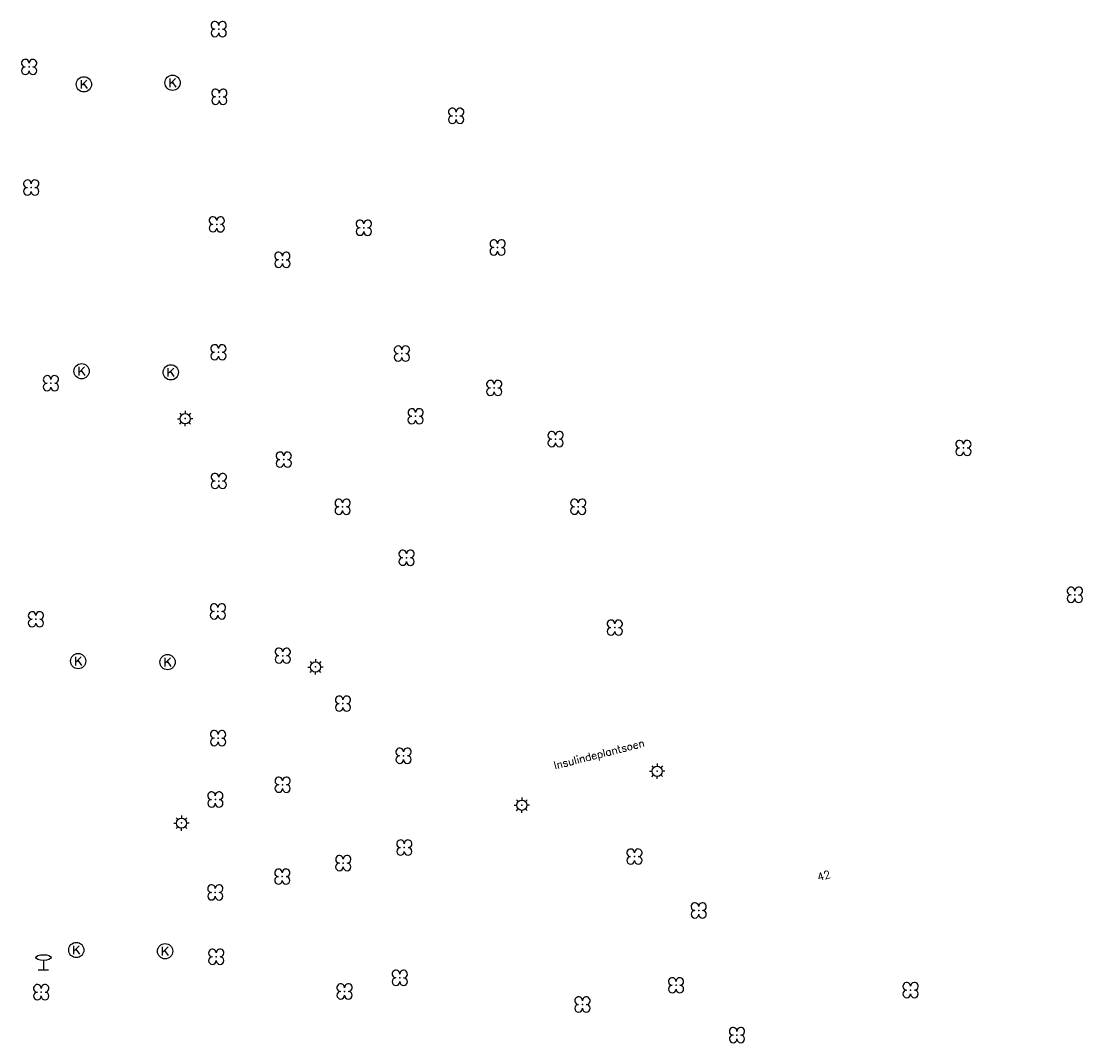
# Model space of a CAD drawing. Header units: metres. Extents: x 256352 to 256908, y 533292 to 533854.
# Tile 48 of 48: x 256837 to 256907, y 533786 to 533853. Entities that reach past the tile are written whole.
import ezdxf

# ---------------------------------------------------------------- set-up
doc = ezdxf.new("R2010")
doc.units = ezdxf.units.M
doc.header["$LTSCALE"] = 0.5
for name, color, linetype in [('Punt - Paal', 7, 'Continuous'), ('Punt - Put', 8, 'Continuous'), ('Punt - Vegetatieobject', 7, 'Continuous'), ('Tekst - Openbare Ruimte Label', 7, 'Continuous'), ('Tekst - Pand Nummeraanduiding', 7, 'Continuous')]:
    doc.layers.add(name, color=color, linetype=linetype)
doc.layers.add('Punt - vegetatieobject_punt', color=10, linetype='Continuous', lineweight=25)
doc.styles.get("Standard").update_dxf_attribs({"font": 'txt.shx'})

# ---------------------------------------------------------------- blocks, each defined once
blk = doc.blocks.new('BOOM')
at = {"linetype": 'Continuous'}
for centre, radius, start, end in [((-0.424999, 0.425), 0.424, 359.8648684, 269.9998649), ((0.424999, 0.425), 0.426, 270.0001345, 180.1344972), ((0.425, -0.425), 0.426, 180, 90), ((-0.425, -0.424999), 0.424, 90.1351316, 359.9998649)]:
    blk.add_arc(centre, radius, start, end, dxfattribs=at)
blk = doc.blocks.new('Verkeersbord')
at = {"linetype": 'Continuous'}
for p, q in [((-0.004, 1.246), (-0.004, -0.004)), ((-0.253, -0.003), (0.247, -0.003))]:
    blk.add_line(p, q, dxfattribs=at)
blk.add_circle((-0.004, 1.621), 0.375, dxfattribs=at)
blk = doc.blocks.new('Kolk')
at = {"linetype": 'Continuous'}
for p, q in [((-0.131779, -0.225094), (-0.131779, 0.223554)), ((-0.131779, -0.061917), (0.155792, 0.223554)), ((-0.023655, 0.045417), (0.167783, -0.225094))]:
    blk.add_line(p, q, dxfattribs=at)
blk.add_circle((0, 0), 0.4, dxfattribs=at)
blk = doc.blocks.new('LICHTMAST')
at = {"linetype": 'Continuous'}
for p, q in [((-0.435, 0.407), (-0.293, 0.265)), ((-0.01, 0.586), (-0.01, 0.38)), ((0.419, 0.409), (0.275, 0.263)), ((-0.609, -0.015), (-0.412, -0.014)), ((-0.434, -0.44), (-0.29, -0.296)), ((-0.007, -0.602), (-0.005, -0.416)), ((0.406, -0.431), (0.274, -0.298)), ((0.589, -0.015), (0.389, -0.015))]:
    blk.add_line(p, q, dxfattribs=at)
blk.add_circle((-0.01, -0.015), 0.4, dxfattribs=at)

msp = doc.modelspace()

# ---------------------------------------------------------------- linework, layer by layer
at = {"layer": 'Punt - Paal'}
for p in [(256847.7, 533827.114), (256856.248, 533810.831), (256878.658, 533803.993), (256869.78, 533801.77), (256847.46, 533800.594), (256838.399, 533790.958)]:
    msp.add_point(p, dxfattribs=at)
at = {"layer": 'Punt - Put'}
for p in [(256846.868, 533849.132), (256841.051, 533849.026), (256840.901, 533830.213), (256846.75, 533830.142), (256840.676, 533811.208), (256846.539, 533811.143), (256840.553, 533792.264), (256846.377, 533792.181)]:
    msp.add_point(p, dxfattribs=at)
at = {"layer": 'Punt - Vegetatieobject'}
for p in [(256849.892, 533852.644), (256837.46, 533850.165), (256849.934, 533848.207), (256865.466, 533846.96), (256837.593, 533842.258), (256849.765, 533839.845), (256859.411, 533839.624), (256868.186, 533838.327), (256854.069, 533837.519), (256849.872, 533831.457), (256861.906, 533831.372), (256838.887, 533829.428), (256867.96, 533829.118), (256862.807, 533827.26), (256871.986, 533825.763), (256898.737, 533825.181), (256854.158, 533824.419), (256849.9, 533823.016), (256858.021, 533821.329), (256873.473, 533821.33), (256862.212, 533817.986), (256906.044, 533815.552), (256849.843, 533814.465), (256837.905, 533813.947), (256875.87, 533813.402), (256854.095, 533811.563), (256858.044, 533808.418), (256849.852, 533806.154), (256862.015, 533805.002), (256854.084, 533803.102), (256849.672, 533802.131), (256862.067, 533798.979), (256877.16, 533798.388), (256858.063, 533797.963), (256854.063, 533797.075), (256849.671, 533796.042), (256881.373, 533794.859), (256849.731, 533791.821), (256861.767, 533790.438), (256879.887, 533789.949), (256838.251, 533789.498), (256858.144, 533789.544), (256895.271, 533789.634), (256873.75, 533788.689), (256883.885, 533786.681)]:
    msp.add_point(p, dxfattribs=at)
at = {"layer": 'Punt - vegetatieobject_punt'}
for p in [(256849.892, 533852.644), (256837.46, 533850.165), (256849.934, 533848.207), (256865.466, 533846.96), (256837.593, 533842.258), (256849.765, 533839.845), (256859.411, 533839.624), (256868.186, 533838.327), (256854.069, 533837.519), (256849.872, 533831.457), (256861.906, 533831.372), (256838.887, 533829.428), (256867.96, 533829.118), (256862.807, 533827.26), (256871.986, 533825.763), (256898.737, 533825.181), (256854.158, 533824.419), (256849.9, 533823.016), (256858.021, 533821.329), (256873.473, 533821.33), (256862.212, 533817.986), (256906.044, 533815.552), (256849.843, 533814.465), (256837.905, 533813.947), (256875.87, 533813.402), (256854.095, 533811.563), (256858.044, 533808.418), (256849.852, 533806.154), (256862.015, 533805.002), (256854.084, 533803.102), (256849.672, 533802.131), (256862.067, 533798.979), (256877.16, 533798.388), (256858.063, 533797.963), (256854.063, 533797.075), (256849.671, 533796.042), (256881.373, 533794.859), (256849.731, 533791.821), (256861.767, 533790.438), (256879.887, 533789.949), (256838.251, 533789.498), (256858.144, 533789.544), (256895.271, 533789.634), (256873.75, 533788.689), (256883.885, 533786.681)]:
    msp.add_point(p, dxfattribs=at)

# ---------------------------------------------------------------- block references
at = {"layer": 'Punt - Paal'}
for name, p, xscale, yscale in [('LICHTMAST', (256847.7, 533827.114), 0.8347245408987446, 0.8417508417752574), ('LICHTMAST', (256856.248, 533810.831), 0.8347245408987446, 0.8417508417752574), ('LICHTMAST', (256878.658, 533803.993), 0.8347245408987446, 0.8417508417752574), ('LICHTMAST', (256869.78, 533801.77), 0.8347245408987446, 0.8417508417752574), ('LICHTMAST', (256847.46, 533800.594), 0.8347245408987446, 0.8417508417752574), ('Verkeersbord', (256838.399, 533790.958), 1.333333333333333, 0.5)]:
    msp.add_blockref(name, p, dxfattribs=dict(at, xscale=xscale, yscale=yscale))
at = {"layer": 'Punt - Put', "xscale": 1.25000000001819, "yscale": 1.25000000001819}
for p in [(256841.051, 533849.026), (256846.868, 533849.132), (256840.901, 533830.213), (256846.75, 533830.142), (256840.676, 533811.208), (256846.539, 533811.143), (256840.553, 533792.264), (256846.377, 533792.181)]:
    msp.add_blockref('Kolk', p, dxfattribs=at)
at = {"layer": 'Punt - Vegetatieobject', "xscale": 0.5882352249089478, "yscale": 0.5875440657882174}
for p in [(256849.892, 533852.644), (256837.46, 533850.165), (256849.934, 533848.207), (256865.466, 533846.96), (256837.593, 533842.258), (256849.765, 533839.845), (256859.411, 533839.624), (256868.186, 533838.327), (256854.069, 533837.519), (256849.872, 533831.457), (256861.906, 533831.372), (256838.887, 533829.428), (256867.96, 533829.118), (256862.807, 533827.26), (256871.986, 533825.763), (256898.737, 533825.181), (256854.158, 533824.419), (256849.9, 533823.016), (256858.021, 533821.329), (256873.473, 533821.33), (256862.212, 533817.986), (256906.044, 533815.552), (256849.843, 533814.465), (256837.905, 533813.947), (256875.87, 533813.402), (256854.095, 533811.563), (256858.044, 533808.418), (256849.852, 533806.154), (256862.015, 533805.002), (256854.084, 533803.102), (256849.672, 533802.131), (256862.067, 533798.979), (256858.063, 533797.963), (256877.16, 533798.388), (256854.063, 533797.075), (256849.671, 533796.042), (256881.373, 533794.859), (256849.731, 533791.821), (256861.767, 533790.438), (256838.251, 533789.498), (256858.144, 533789.544), (256879.887, 533789.949), (256895.271, 533789.634), (256873.75, 533788.689), (256883.885, 533786.681)]:
    msp.add_blockref('BOOM', p, dxfattribs=at)
at = {"layer": 'Punt - vegetatieobject_punt', "xscale": 0.5882352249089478, "yscale": 0.5875440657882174}
for p in [(256849.892, 533852.644), (256837.46, 533850.165), (256849.934, 533848.207), (256865.466, 533846.96), (256837.593, 533842.258), (256849.765, 533839.845), (256859.411, 533839.624), (256868.186, 533838.327), (256854.069, 533837.519), (256849.872, 533831.457), (256861.906, 533831.372), (256838.887, 533829.428), (256867.96, 533829.118), (256862.807, 533827.26), (256871.986, 533825.763), (256898.737, 533825.181), (256854.158, 533824.419), (256849.9, 533823.016), (256858.021, 533821.329), (256873.473, 533821.33), (256862.212, 533817.986), (256906.044, 533815.552), (256849.843, 533814.465), (256837.905, 533813.947), (256875.87, 533813.402), (256854.095, 533811.563), (256858.044, 533808.418), (256849.852, 533806.154), (256862.015, 533805.002), (256854.084, 533803.102), (256849.672, 533802.131), (256862.067, 533798.979), (256858.063, 533797.963), (256877.16, 533798.388), (256854.063, 533797.075), (256849.671, 533796.042), (256881.373, 533794.859), (256849.731, 533791.821), (256861.767, 533790.438), (256838.251, 533789.498), (256858.144, 533789.544), (256879.887, 533789.949), (256895.271, 533789.634), (256873.75, 533788.689), (256883.885, 533786.681)]:
    msp.add_blockref('BOOM', p, dxfattribs=at)

# ---------------------------------------------------------------- texts
at = {"layer": 'Tekst - Openbare Ruimte Label'}
msp.add_text('Insulindeplantsoen', height=0.5, rotation=14.3, dxfattribs=at).set_placement((256871.946, 533804.111))
at = {"layer": 'Tekst - Pand Nummeraanduiding'}
msp.add_text('42', height=0.5, rotation=16, dxfattribs=at).set_placement((256889.242, 533796.781))

doc.saveas('drawing.dxf')
